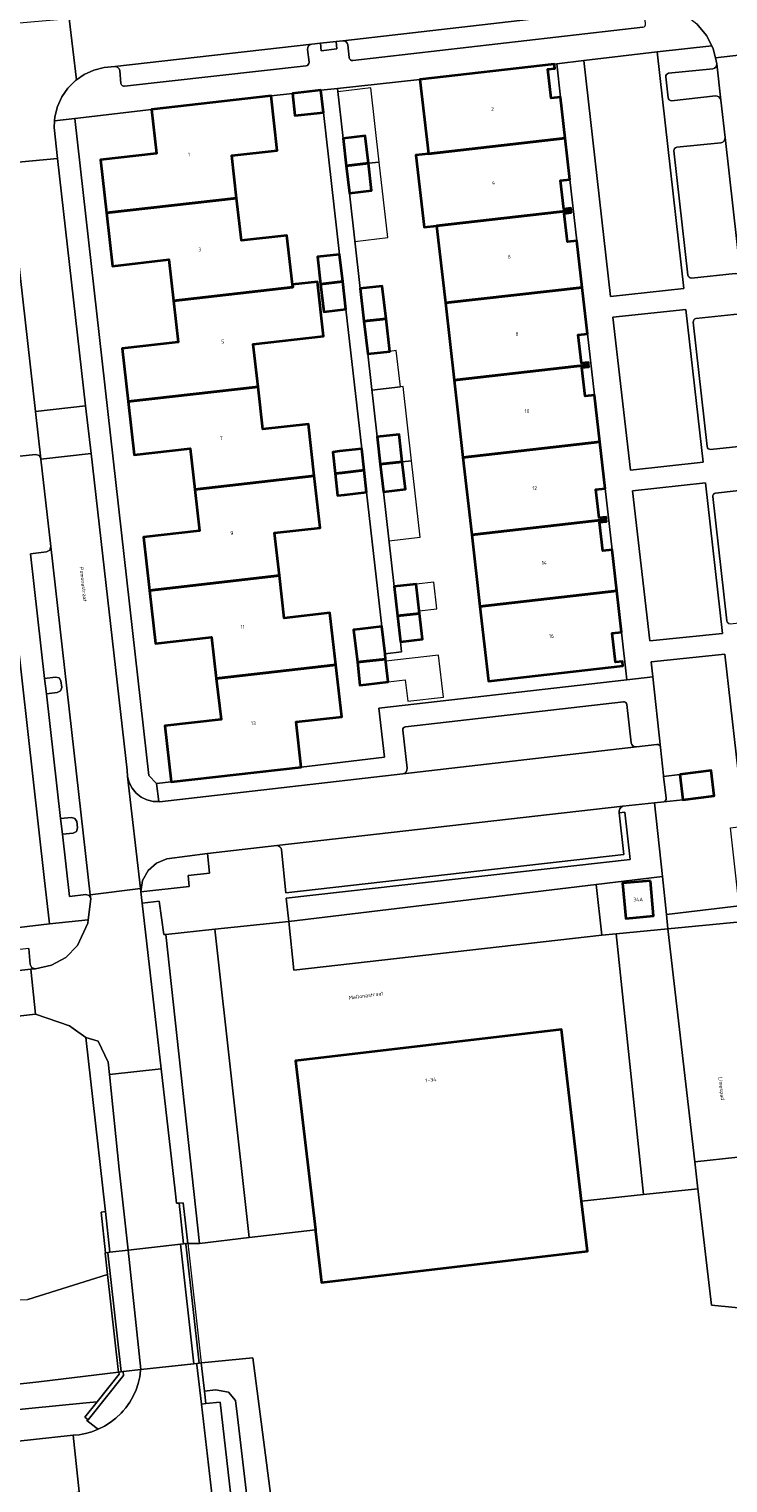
# Model space of a CAD drawing. Header units: metres. Extents: x 73718 to 76933, y 443658 to 446696.
# Tile 11 of 161: x 74541 to 74608, y 444887 to 445027. Entities that reach past the tile are written whole.
import ezdxf
from ezdxf.enums import TextEntityAlignment as Align

# ---------------------------------------------------------------- set-up
doc = ezdxf.new("R2010")
doc.units = ezdxf.units.M
for name, color, linetype, lineweight in [('B-WE-GR-BEPLANTING_CULTUUR_BODEMBEDEKKER-GV', 90, 'Continuous', 18), ('B-WE-GR-BEPLANTING_CULTUUR_HEESTERS-GV', 90, 'Continuous', 18), ('B-WE-GR-BOUWLAND-GV', 80, 'Continuous', 13), ('B-WE-KW-KUNSTWERK_DEK-GV', 170, 'Continuous', 18), ('B-WE-KW-KUNSTWERK_SLOOF-GV', 170, 'Continuous', 18), ('B-WE-OG-BEBOUWING-GV', 7, 'Continuous', 35), ('B-WE-OG-BEBOUWING-T18', 10, 'Continuous', 18), ('B-WE-OG-BEBOUWING_LUIFEL-GV', 7, 'Continuous', 18), ('B-WE-OG-TERREIN_BEGROEID-GV', 7, 'Continuous', 18), ('B-WE-OG-TERREIN_ERF-GV', 7, 'Continuous', 18), ('B-WE-OG-TERREIN_OEVER-GV', 7, 'Continuous', 18), ('B-WE-OG-TOPOGRAFIE-T18', 10, 'Continuous', 18), ('B-WE-OG-WATER_SLOOT-GV', 120, 'Continuous', 18), ('B-WE-VH-GESLOTENVERHARDING_ASFALT-GV', 10, 'Continuous', 18), ('B-WE-VH-OPENVERHARDING_BETONSTRAATSTEEN-GV', 30, 'Continuous', 18), ('B-WE-VH-OPENVERHARDING_STRAATBAKSTEEN-GV', 30, 'Continuous', 18), ('B-WE-VH-OPENVERHARDING_TEGEL-GV', 30, 'Continuous', 18)]:
    doc.layers.add(name, color=color, linetype=linetype, lineweight=lineweight)
doc.styles.add('NLCS-ISO-M200-T18', font='NLCS-ISO.ttf', dxfattribs={"height": 0.36})

msp = doc.modelspace()

# ---------------------------------------------------------------- linework, layer by layer
at = {"layer": 'B-WE-GR-BEPLANTING_CULTUUR_BODEMBEDEKKER-GV', "flags": 128}
for points in [[(74542.967, 444964.476), (74543.145, 444962.989), (74544.183, 444963.119), (74544.491, 444963.271), (74544.604, 444963.593), (74544.52, 444964.226), (74544.349, 444964.519), (74544.02, 444964.596)], [(74566.368, 444941.17), (74595.857, 444944.715), (74602.226, 444945.481), (74601.446, 444952.546), (74598.399, 444952.223), (74598.24, 444952.119), (74598.124, 444951.967), (74598.066, 444951.786), (74598.071, 444951.596), (74598.609, 444951.667), (74599.105, 444947.13), (74566.137, 444943.41)], [(74544.488, 444951.043), (74544.673, 444949.539), (74545.709, 444949.646), (74546.024, 444949.813), (74546.115, 444950.159), (74546.043, 444950.754), (74545.874, 444951.061), (74545.535, 444951.146)], [(74558.583, 444947.687), (74554.699, 444947.191), (74553.692, 444946.781), (74552.882, 444946.057), (74552.362, 444945.102), (74552.194, 444944.028), (74556.841, 444944.514), (74556.727, 444945.595), (74558.779, 444945.81)], [(74557.304, 444910.33), (74557.801, 444910.334), (74554.581, 444939.937), (74554.388, 444939.917), (74553.96, 444943.119), (74552.303, 444942.946), (74554.129, 444927.05), (74555.471, 444915.366), (74555.605, 444914.2), (74555.851, 444914.174), (74556.256, 444914.213), (74556.688, 444910.326), (74556.73, 444910.326)]]:
    msp.add_lwpolyline(points, close=True, dxfattribs=at)
msp.add_lwpolyline([(74613.553, 444919.039), (74605.32, 444918.134), (74605.618, 444915.566), (74606.918, 444904.411), (74643.59, 444900.789)], dxfattribs=at)
at = {"layer": 'B-WE-GR-BEPLANTING_CULTUUR_HEESTERS-GV', "flags": 128}
for points in [[(74604.252, 445001.816), (74601.693, 445024.494), (74594.662, 445023.686), (74597.242, 445001.077)], [(74606.126, 444985.203), (74604.459, 444999.809), (74597.462, 444999.071), (74599.144, 444984.435)], [(74607.955, 444968.781), (74606.345, 444983.2), (74599.341, 444982.452), (74600.992, 444968.064)], [(74601.283, 444964.613), (74602.019, 444957.858), (74602.311, 444955.173), (74602.322, 444955.083), (74603.886, 444955.27), (74606.891, 444955.635), (74607.177, 444953.215), (74604.172, 444952.85), (74602.328, 444952.639), (74601.446, 444952.546), (74602.226, 444945.481), (74602.589, 444941.834), (74609.553, 444942.683), (74608.724, 444950.16), (74615.554, 444950.966), (74615.333, 444952.993), (74609.821, 444952.404), (74608.205, 444966.802), (74601.126, 444966.053)], [(74605.32, 444918.134), (74613.553, 444919.039), (74612.043, 444932.608), (74614.724, 444932.914), (74617.404, 444933.219), (74617.549, 444933.236), (74617.308, 444935.267), (74617.168, 444935.251), (74610.457, 444934.473), (74609.709, 444941.144), (74602.724, 444940.479)]]:
    msp.add_lwpolyline(points, close=True, dxfattribs=at)
at = {"layer": 'B-WE-GR-BOUWLAND-GV', "flags": 128}
msp.add_lwpolyline([(74548.816, 444909.434), (74548.375, 444913.338), (74548.789, 444913.387), (74548.761, 444913.634), (74546.905, 444930.068), (74545.704, 444930.927), (74545.347, 444931.182), (74542.095, 444932.308), (74491.725, 444926.573), (74490.167, 444926.431), (74490.336, 444924.752), (74489.265, 444924.636), (74488.915, 444922.073), (74487.313, 444920.219), (74486.94, 444918.423), (74487.221, 444900.22), (74487.11, 444898.936), (74489.278, 444899.155), (74539.745, 444904.937), (74541.355, 444904.956), (74549.007, 444907.351), (74548.779, 444909.399), (74548.776, 444909.429)], close=True, dxfattribs=at)
at = {"layer": 'B-WE-KW-KUNSTWERK_DEK-GV', "flags": 128}
for points in [[(74552.176, 444898.234), (74557.559, 444898.825), (74557.772, 444898.855), (74556.559, 444909.714), (74556.5, 444910.246), (74556.493, 444910.307), (74556.283, 444910.287), (74550.98, 444909.682), (74549.23, 444909.483), (74549.032, 444909.46), (74549.034, 444909.439), (74550.304, 444898.05), (74550.307, 444898.025), (74550.497, 444898.049)], [(74556.5, 444910.246), (74556.559, 444909.714), (74557.772, 444898.855), (74557.978, 444898.883), (74558.008, 444898.887), (74557.943, 444899.465), (74556.791, 444909.786), (74556.765, 444910.019), (74556.763, 444910.036), (74556.749, 444910.166), (74556.734, 444910.295), (74556.73, 444910.326), (74556.688, 444910.326), (74556.493, 444910.307)], [(74548.779, 444909.399), (74549.007, 444907.351), (74550.023, 444898.239), (74550.049, 444898.01), (74550.051, 444897.994), (74550.071, 444897.996), (74550.307, 444898.025), (74550.304, 444898.05), (74549.034, 444909.439), (74549.032, 444909.46), (74548.816, 444909.434), (74548.776, 444909.429)]]:
    msp.add_lwpolyline(points, close=True, dxfattribs=at)
at = {"layer": 'B-WE-KW-KUNSTWERK_SLOOF-GV', "flags": 128}
for points in [[(74549.032, 444909.46), (74549.23, 444909.483), (74548.789, 444913.387), (74548.375, 444913.338), (74548.816, 444909.434)], [(74556.688, 444910.326), (74556.256, 444914.213), (74555.851, 444914.174), (74556.283, 444910.287)], [(74547.15, 444893.41), (74550.535, 444897.678), (74550.497, 444898.049), (74550.307, 444898.025), (74550.071, 444897.996), (74550.109, 444897.788), (74547.995, 444895.146), (74546.81, 444893.665)], [(74557.978, 444898.883), (74557.772, 444898.855), (74557.559, 444898.825), (74557.576, 444898.68), (74558.007, 444894.922), (74558.426, 444894.98), (74558.288, 444896.18)]]:
    msp.add_lwpolyline(points, close=True, dxfattribs=at)
at = {"layer": 'B-WE-OG-BEBOUWING-GV', "flags": 128}
for points in [[(74579.76, 445014.735), (74592.885, 445016.23), (74592.434, 445020.179), (74591.54, 445020.077), (74591.223, 445022.849), (74591.889, 445022.925), (74591.841, 445023.342), (74578.945, 445021.87)], [(74548.905, 445009.076), (74561.366, 445010.496), (74560.902, 445014.566), (74565.274, 445015.064), (74564.68, 445020.28), (74553.201, 445018.973), (74553.679, 445014.78), (74548.324, 445014.17)], [(74569.458, 445020.825), (74566.726, 445020.513), (74566.967, 445018.397), (74569.699, 445018.708)], [(74571.892, 445013.589), (74574.008, 445013.83), (74573.71, 445016.453), (74571.593, 445016.212)], [(74580.546, 445007.844), (74593.443, 445009.313), (74593.419, 445009.522), (74592.753, 445009.446), (74592.441, 445012.178), (74593.335, 445012.28), (74592.885, 445016.23), (74579.76, 445014.735), (74578.567, 445014.599), (74579.352, 445007.708)], [(74574.008, 445013.83), (74571.892, 445013.589), (74572.191, 445010.966), (74574.307, 445011.207)], [(74555.31, 445000.645), (74566.768, 445001.951), (74566.738, 445002.207), (74566.202, 445006.917), (74561.83, 445006.419), (74561.366, 445010.496), (74548.905, 445009.076), (74549.485, 445003.983), (74554.86, 445004.595)], [(74581.391, 445000.442), (74594.516, 445001.937), (74594.007, 445006.398), (74593.113, 445006.296), (74592.801, 445009.029), (74593.466, 445009.105), (74593.443, 445009.313), (74580.546, 445007.844)], [(74569.429, 445002.254), (74571.546, 445002.495), (74571.25, 445005.095), (74569.133, 445004.854)], [(74550.964, 444990.992), (74563.426, 444992.411), (74562.961, 444996.491), (74569.717, 444997.26), (74569.123, 445002.479), (74566.738, 445002.207), (74566.768, 445001.951), (74555.31, 445000.645), (74555.76, 444996.696), (74550.385, 444996.084)], [(74571.546, 445002.495), (74569.429, 445002.254), (74569.731, 444999.608), (74571.847, 444999.849)], [(74573.588, 444998.696), (74575.705, 444998.937), (74575.348, 445002.066), (74573.232, 445001.825)], [(74581.391, 445000.442), (74582.235, 444993.046), (74595.132, 444994.515), (74595.106, 444994.743), (74594.44, 444994.667), (74594.128, 444997.399), (74595.022, 444997.501), (74594.516, 445001.937)], [(74575.705, 444998.937), (74573.588, 444998.696), (74573.945, 444995.566), (74576.061, 444995.807)], [(74583.08, 444985.644), (74596.205, 444987.139), (74595.694, 444991.62), (74594.799, 444991.518), (74594.488, 444994.25), (74595.153, 444994.326), (74595.132, 444994.515), (74582.235, 444993.046)], [(74557.369, 444982.563), (74568.827, 444983.868), (74568.261, 444988.841), (74563.889, 444988.343), (74563.426, 444992.411), (74550.964, 444990.992), (74551.544, 444985.901), (74556.92, 444986.513)], [(74575.15, 444984.985), (74577.266, 444985.226), (74576.968, 444987.849), (74574.851, 444987.608)], [(74583.08, 444985.644), (74583.925, 444978.242), (74596.821, 444979.711), (74596.798, 444979.919), (74596.132, 444979.843), (74595.82, 444982.576), (74596.714, 444982.678), (74596.205, 444987.139)], [(74571.489, 444984.172), (74573.605, 444984.413), (74573.37, 444986.475), (74571.254, 444986.234), (74570.588, 444986.158), (74570.823, 444984.096)], [(74570.823, 444984.096), (74571.063, 444981.985), (74571.729, 444982.061), (74573.846, 444982.302), (74573.605, 444984.413), (74571.489, 444984.172)], [(74577.266, 444985.226), (74575.15, 444984.985), (74575.449, 444982.362), (74577.565, 444982.603)], [(74553.024, 444972.907), (74565.485, 444974.327), (74565.021, 444978.403), (74569.393, 444978.901), (74568.827, 444983.868), (74557.369, 444982.563), (74557.819, 444978.614), (74552.444, 444978.002)], [(74584.711, 444971.352), (74597.836, 444972.847), (74597.386, 444976.796), (74596.491, 444976.694), (74596.18, 444979.426), (74596.845, 444979.502), (74596.821, 444979.711), (74583.925, 444978.242)], [(74559.43, 444964.476), (74570.887, 444965.781), (74570.321, 444970.753), (74565.949, 444970.255), (74565.485, 444974.327), (74553.024, 444972.907), (74553.605, 444967.813), (74558.98, 444968.425)], [(74576.805, 444970.451), (74578.922, 444970.692), (74578.601, 444973.511), (74576.484, 444973.27)], [(74597.836, 444972.847), (74584.711, 444971.352), (74585.527, 444964.21), (74598.423, 444965.682), (74598.375, 444966.099), (74597.709, 444966.023), (74597.393, 444968.795), (74598.287, 444968.897)], [(74577.085, 444967.989), (74579.202, 444968.23), (74578.922, 444970.692), (74576.805, 444970.451)], [(74573.549, 444966.084), (74575.666, 444966.325), (74575.609, 444966.829), (74575.311, 444969.441), (74573.194, 444969.2), (74572.598, 444969.132), (74572.953, 444966.016)], [(74573.799, 444963.887), (74575.915, 444964.139), (74575.666, 444966.325), (74573.549, 444966.084), (74572.953, 444966.016), (74573.203, 444963.816)], [(74570.887, 444965.781), (74559.43, 444964.476), (74559.88, 444960.526), (74554.504, 444959.914), (74555.114, 444954.559), (74567.575, 444955.978), (74567.083, 444960.3), (74571.455, 444960.798)], [(74603.886, 444955.27), (74604.172, 444952.85), (74607.177, 444953.215), (74606.891, 444955.635)], [(74601.051, 444945.087), (74598.395, 444944.841), (74598.709, 444941.463), (74601.365, 444941.71)], [(74568.925, 444911.626), (74568.944, 444911.462), (74569.519, 444906.59), (74595.025, 444909.596), (74594.463, 444914.368), (74592.524, 444930.822), (74567.018, 444927.817)]]:
    msp.add_lwpolyline(points, close=True, dxfattribs=at)
at = {"layer": 'B-WE-OG-BEBOUWING_LUIFEL-GV', "flags": 128}
for points in [[(74571.593, 445016.212), (74573.71, 445016.453), (74574.008, 445013.83), (74575.059, 445013.95), (74574.249, 445021.047), (74571.083, 445020.686)], [(74574.008, 445013.83), (74574.307, 445011.207), (74572.191, 445010.966), (74572.717, 445006.346), (74575.884, 445006.707), (74575.059, 445013.95)], [(74577.082, 444992.416), (74576.688, 444995.878), (74576.061, 444995.807), (74573.945, 444995.566), (74574.339, 444992.103)], [(74574.851, 444987.608), (74576.968, 444987.849), (74577.266, 444985.226), (74578.153, 444985.327), (74577.343, 444992.445), (74577.082, 444992.416), (74574.339, 444992.103)], [(74575.449, 444982.362), (74575.984, 444977.664), (74578.987, 444978.006), (74578.153, 444985.327), (74577.266, 444985.226), (74577.565, 444982.603)], [(74578.894, 444970.937), (74580.576, 444971.128), (74580.283, 444973.702), (74578.601, 444973.511)], [(74575.915, 444964.139), (74577.542, 444964.333), (74577.779, 444962.287), (74581.199, 444962.683), (74580.735, 444966.693), (74575.691, 444966.11)]]:
    msp.add_lwpolyline(points, close=True, dxfattribs=at)
at = {"layer": 'B-WE-OG-TERREIN_BEGROEID-GV', "flags": 128}
msp.add_lwpolyline([(74567.817, 444875.463), (74564.748, 444876.403), (74564.074, 444876.734), (74563.636, 444877.065), (74563.344, 444877.698), (74561.461, 444893.7), (74561.254, 444895.273), (74560.592, 444896.08), (74559.35, 444896.287), (74558.288, 444896.18), (74558.426, 444894.98), (74559.795, 444895.128), (74561.692, 444878.64), (74561.925, 444876.317), (74562.326, 444872.309), (74565.232, 444872.634), (74565.404, 444872.653), (74568.092, 444872.954)], close=True, dxfattribs=at)
msp.add_lwpolyline([(74502.47, 444887.238), (74507.002, 444887.732), (74540.127, 444891.338), (74545.693, 444891.944), (74546.288, 444892.002), (74546.555, 444892.053), (74546.894, 444892.116), (74547.503, 444892.289), (74548.107, 444892.524), (74547.88, 444892.696), (74546.998, 444893.365), (74547.15, 444893.41), (74546.81, 444893.665), (74547.995, 444895.146), (74546.958, 444895.046), (74536.234, 444894.009), (74490.719, 444888.574), (74465.509, 444885.564)], dxfattribs=at)
at = {"layer": 'B-WE-OG-TERREIN_ERF-GV', "flags": 128}
for points in [[(74592.434, 445020.179), (74592.07, 445023.368), (74591.841, 445023.342), (74591.889, 445022.925), (74591.223, 445022.849), (74591.54, 445020.077)], [(74573.799, 444963.887), (74573.203, 444963.816), (74572.953, 444966.016), (74572.598, 444969.132), (74573.194, 444969.2), (74575.311, 444969.441), (74573.846, 444982.302), (74571.729, 444982.061), (74571.063, 444981.985), (74570.823, 444984.096), (74570.588, 444986.158), (74571.254, 444986.234), (74573.37, 444986.475), (74571.847, 444999.849), (74569.731, 444999.608), (74569.429, 445002.254), (74569.133, 445004.854), (74571.25, 445005.095), (74569.699, 445018.708), (74566.967, 445018.397), (74566.726, 445020.513), (74564.68, 445020.28), (74565.274, 445015.064), (74560.902, 445014.566), (74561.366, 445010.496), (74561.83, 445006.419), (74566.202, 445006.917), (74566.738, 445002.207), (74569.123, 445002.479), (74569.717, 444997.26), (74562.961, 444996.491), (74563.426, 444992.411), (74563.889, 444988.343), (74568.261, 444988.841), (74568.827, 444983.868), (74569.393, 444978.901), (74565.021, 444978.403), (74565.485, 444974.327), (74565.949, 444970.255), (74570.321, 444970.753), (74570.887, 444965.781), (74571.455, 444960.798), (74567.083, 444960.3), (74567.575, 444955.978), (74575.543, 444956.929), (74575.023, 444961.631), (74598.81, 444964.344), (74598.287, 444968.897), (74597.393, 444968.795), (74597.709, 444966.023), (74598.375, 444966.099), (74598.423, 444965.682), (74585.527, 444964.21), (74584.711, 444971.352), (74583.925, 444978.242), (74583.08, 444985.644), (74582.235, 444993.046), (74581.391, 445000.442), (74580.546, 445007.844), (74579.352, 445007.708), (74578.567, 445014.599), (74579.76, 445014.735), (74578.945, 445021.87), (74571.047, 445021), (74571.593, 445016.212), (74573.71, 445016.453), (74574.008, 445013.83), (74574.307, 445011.207), (74572.191, 445010.966), (74573.232, 445001.825), (74575.348, 445002.066), (74575.705, 444998.937), (74576.061, 444995.807), (74573.945, 444995.566), (74574.851, 444987.608), (74576.968, 444987.849), (74577.266, 444985.226), (74577.565, 444982.603), (74575.449, 444982.362), (74576.484, 444973.27), (74578.601, 444973.511), (74578.922, 444970.692), (74579.202, 444968.23), (74577.085, 444967.989), (74577.197, 444967.01), (74575.609, 444966.829), (74575.666, 444966.325), (74575.915, 444964.139)], [(74555.114, 444954.559), (74554.504, 444959.914), (74559.88, 444960.526), (74559.43, 444964.476), (74558.98, 444968.425), (74553.605, 444967.813), (74553.024, 444972.907), (74552.444, 444978.002), (74557.819, 444978.614), (74557.369, 444982.563), (74556.92, 444986.513), (74551.544, 444985.901), (74550.964, 444990.992), (74550.385, 444996.084), (74555.76, 444996.696), (74555.31, 445000.645), (74554.86, 445004.595), (74549.485, 445003.983), (74548.905, 445009.076), (74548.324, 445014.17), (74553.679, 445014.78), (74553.201, 445018.973), (74545.875, 445018.132), (74552.955, 444955.169), (74553.706, 444954.399)], [(74593.443, 445009.313), (74593.466, 445009.105), (74592.801, 445009.029), (74593.113, 445006.296), (74594.007, 445006.398), (74593.335, 445012.28), (74592.441, 445012.178), (74592.753, 445009.446), (74593.419, 445009.522)], [(74595.132, 444994.515), (74595.153, 444994.326), (74594.488, 444994.25), (74594.799, 444991.518), (74595.694, 444991.62), (74595.022, 444997.501), (74594.128, 444997.399), (74594.44, 444994.667), (74595.106, 444994.743)], [(74596.821, 444979.711), (74596.845, 444979.502), (74596.18, 444979.426), (74596.491, 444976.694), (74597.386, 444976.796), (74596.714, 444982.678), (74595.82, 444982.576), (74596.132, 444979.843), (74596.798, 444979.919)], [(74531.437, 444974.786), (74534.092, 444975.088), (74536.557, 444975.369), (74537.493, 444967.09), (74538.064, 444962.04), (74538.639, 444956.952), (74539.211, 444951.891), (74539.787, 444946.8), (74540.486, 444940.61), (74543.427, 444940.943), (74542.91, 444945.4), (74539.252, 444978.224), (74531.144, 444977.277), (74531.163, 444977.112)]]:
    msp.add_lwpolyline(points, close=True, dxfattribs=at)
at = {"layer": 'B-WE-OG-TERREIN_OEVER-GV', "flags": 128}
for points in [[(74563.636, 444877.065), (74564.074, 444876.734), (74564.748, 444876.403), (74567.817, 444875.463), (74567.542, 444877.971), (74566.736, 444877.875), (74565.667, 444878.25), (74562.924, 444899.359), (74558.008, 444898.887), (74557.978, 444898.883), (74558.288, 444896.18), (74559.35, 444896.287), (74560.592, 444896.08), (74561.254, 444895.273), (74561.461, 444893.7), (74563.344, 444877.698)], [(74458.315, 444887.787), (74458.771, 444883.783), (74461.549, 444884.517), (74465.509, 444885.564), (74490.719, 444888.574), (74536.234, 444894.009), (74546.958, 444895.046), (74547.995, 444895.146), (74550.109, 444897.788), (74550.071, 444897.996), (74550.051, 444897.994), (74542.413, 444897.055), (74464.085, 444888.49), (74461.236, 444888.143)]]:
    msp.add_lwpolyline(points, close=True, dxfattribs=at)
at = {"layer": 'B-WE-OG-WATER_SLOOT-GV', "flags": 128}
for points in [[(74643.59, 444900.789), (74606.918, 444904.411), (74605.618, 444915.566), (74600.384, 444915.02), (74594.463, 444914.368), (74595.025, 444909.596), (74569.519, 444906.59), (74568.944, 444911.462), (74568.925, 444911.626), (74562.571, 444910.888), (74557.801, 444910.334), (74557.304, 444910.33), (74556.73, 444910.326), (74556.688, 444910.326), (74556.283, 444910.287), (74550.98, 444909.682), (74549.23, 444909.483), (74549.032, 444909.46), (74548.816, 444909.434), (74548.776, 444909.429), (74548.779, 444909.399), (74549.007, 444907.351), (74550.023, 444898.239), (74550.049, 444898.01), (74550.051, 444897.994), (74550.071, 444897.996), (74550.307, 444898.025), (74550.497, 444898.049), (74552.176, 444898.234), (74557.559, 444898.825), (74557.772, 444898.855), (74557.978, 444898.883), (74558.008, 444898.887), (74562.924, 444899.359), (74565.667, 444878.25)], [(74464.085, 444888.49), (74542.413, 444897.055), (74550.051, 444897.994), (74550.049, 444898.01), (74550.023, 444898.239), (74549.007, 444907.351), (74541.355, 444904.956)]]:
    msp.add_lwpolyline(points, dxfattribs=at)
at = {"layer": 'B-WE-VH-GESLOTENVERHARDING_ASFALT-GV', "flags": 128}
msp.add_lwpolyline([(74555.996, 444910.254), (74550.98, 444909.682), (74552.176, 444898.234), (74557.276, 444898.794)], close=True, dxfattribs=at)
at = {"layer": 'B-WE-VH-OPENVERHARDING_BETONSTRAATSTEEN-GV', "flags": 128}
for points in [[(74596.401, 444939.877), (74595.857, 444944.715), (74566.368, 444941.17), (74566.856, 444936.526)], [(74559.296, 444940.43), (74562.571, 444910.888), (74568.925, 444911.626), (74567.018, 444927.817), (74592.524, 444930.822), (74594.463, 444914.368), (74600.384, 444915.02), (74597.771, 444940.007), (74596.401, 444939.877), (74566.856, 444936.526), (74566.368, 444941.17)], [(74554.581, 444939.937), (74557.801, 444910.334), (74562.571, 444910.888), (74559.296, 444940.43)], [(74600.384, 444915.02), (74605.618, 444915.566), (74605.32, 444918.134), (74602.724, 444940.479), (74597.771, 444940.007)], [(74550.98, 444909.682), (74550.112, 444917.435), (74549.185, 444926.503), (74549.063, 444927.696), (74548.102, 444929.714), (74546.905, 444930.068), (74548.761, 444913.634), (74548.789, 444913.387), (74549.23, 444909.483)], [(74556.283, 444910.287), (74555.851, 444914.174), (74555.605, 444914.2), (74555.471, 444915.366), (74554.129, 444927.05), (74549.185, 444926.503), (74550.112, 444917.435), (74550.98, 444909.682)]]:
    msp.add_lwpolyline(points, close=True, dxfattribs=at)
msp.add_lwpolyline([(74559.534, 444881.643), (74558.007, 444894.922), (74557.576, 444898.68), (74557.559, 444898.825), (74552.176, 444898.234), (74552.173, 444898.166), (74552.171, 444898.147), (74552.084, 444897.537), (74551.937, 444896.921), (74551.73, 444896.307), (74551.46, 444895.705), (74551.128, 444895.123), (74550.737, 444894.571), (74550.496, 444894.293), (74550.292, 444894.057), (74549.799, 444893.59), (74549.264, 444893.176), (74548.697, 444892.82), (74548.107, 444892.524), (74547.503, 444892.289), (74546.894, 444892.116), (74546.555, 444892.053), (74546.288, 444892.002), (74545.693, 444891.944), (74546.283, 444886.528)], dxfattribs=at)
at = {"layer": 'B-WE-VH-OPENVERHARDING_STRAATBAKSTEEN-GV', "flags": 128}
for points in [[(74601.108, 445028.928), (74601.717, 445028.927), (74602.639, 445028.782), (74603.528, 445028.499), (74604.364, 445028.083), (74605.52, 445027.204), (74606.444, 445026.085), (74606.94, 445025.083), (74607.088, 445024.784), (74607.286, 445023.933), (74612.836, 445024.576), (74612.713, 445025.669), (74612.589, 445026.769), (74612.736, 445028.129), (74613.392, 445029.33), (74614.458, 445030.188), (74615.771, 445030.573), (74618.462, 445030.883), (74617.961, 445035.883), (74613.786, 445035.422), (74612.814, 445035.314), (74600.561, 445033.961)], [(74545.32, 445027.697), (74546.023, 445021.834), (74546.753, 445022.335), (74547.683, 445022.752), (74548.673, 445022.995), (74549.684, 445023.114), (74568.59, 445025.246), (74569.419, 445025.335), (74570.913, 445025.504), (74571.55, 445025.571), (74600.783, 445028.929), (74601.108, 445028.928), (74600.561, 445033.961), (74600.46, 445033.95), (74596.46, 445033.508), (74595.041, 445033.361), (74591.816, 445032.972), (74584.425, 445032.126), (74582.044, 445031.884), (74557.171, 445029.053), (74552.183, 445028.479)], [(74600.334, 445026.862), (74600.451, 445026.904), (74600.542, 445026.988), (74600.593, 445027.101), (74600.597, 445027.225), (74600.463, 445028.451), (74600.469, 445028.608), (74600.531, 445028.752), (74600.64, 445028.864), (74600.783, 445028.929), (74571.55, 445025.571), (74571.722, 445025.561), (74571.876, 445025.482), (74571.984, 445025.348), (74572.028, 445025.181), (74572.177, 445023.954), (74572.216, 445023.838), (74572.296, 445023.745), (74572.404, 445023.688), (74572.526, 445023.676)], [(74532.652, 445026.187), (74533.207, 445021.027), (74533.858, 445021.013), (74535.375, 445020.615), (74536.759, 445019.875), (74537.918, 445018.801), (74538.591, 445017.714), (74538.751, 445017.456), (74539.197, 445015.94), (74539.389, 445013.847), (74544.202, 445014.287), (74543.868, 445017.269), (74543.911, 445017.906), (74543.936, 445018.286), (74544.185, 445019.275), (74544.607, 445020.202), (74545.189, 445021.039), (74545.912, 445021.758), (74546.023, 445021.834), (74545.32, 445027.697), (74544.554, 445027.62), (74536.517, 445026.9), (74535.552, 445026.531)], [(74568.055, 445023.172), (74568.163, 445023.213), (74568.251, 445023.289), (74568.306, 445023.391), (74568.323, 445023.506), (74568.186, 445024.747), (74568.197, 445024.926), (74568.279, 445025.085), (74568.418, 445025.198), (74568.59, 445025.246), (74549.684, 445023.114), (74549.852, 445023.083), (74549.999, 445022.998), (74550.11, 445022.869), (74550.171, 445022.71), (74550.287, 445021.471), (74550.332, 445021.361), (74550.413, 445021.274), (74550.52, 445021.221), (74550.638, 445021.208)], [(74570.913, 445025.504), (74569.419, 445025.335), (74569.499, 445024.6), (74570.987, 445024.787)], [(74607.286, 445023.933), (74607.417, 445023.37), (74607.795, 445019.88), (74608.213, 445016.301), (74609.715, 445002.906), (74609.798, 445002.141), (74609.975, 445000.639), (74610.06, 444999.875), (74611.559, 444986.48), (74611.658, 444985.579), (74611.823, 444984.084), (74611.923, 444983.187), (74613.417, 444969.881), (74618.923, 444970.486), (74612.836, 445024.576)], [(74607.795, 445019.88), (74607.417, 445023.37), (74607.405, 445023.2), (74607.33, 445023.047), (74607.204, 445022.933), (74607.045, 445022.873), (74602.798, 445022.455), (74602.684, 445022.416), (74602.593, 445022.336), (74602.54, 445022.228), (74602.532, 445022.107), (74602.751, 445020.105), (74602.787, 445019.991), (74602.862, 445019.899), (74602.967, 445019.841), (74603.085, 445019.827), (74607.293, 445020.277), (74607.472, 445020.269), (74607.632, 445020.19), (74607.746, 445020.052)], [(74609.715, 445002.906), (74608.213, 445016.301), (74608.198, 445016.127), (74608.119, 445015.973), (74607.986, 445015.859), (74607.821, 445015.805), (74603.582, 445015.363), (74603.469, 445015.324), (74603.379, 445015.246), (74603.325, 445015.141), (74603.314, 445015.022), (74604.642, 445003.122), (74604.689, 445003.009), (74604.77, 445002.917), (74604.876, 445002.856), (74604.996, 445002.833), (74609.197, 445003.274), (74609.374, 445003.273), (74609.535, 445003.202), (74609.656, 445003.072)], [(74539.389, 445013.847), (74542.086, 444990.03), (74546.897, 444990.585), (74544.202, 445014.287)], [(74611.559, 444986.48), (74610.06, 444999.875), (74610.042, 444999.704), (74609.962, 444999.553), (74609.83, 444999.443), (74609.667, 444999.39), (74605.427, 444998.955), (74605.313, 444998.909), (74605.224, 444998.825), (74605.172, 444998.714), (74605.165, 444998.591), (74606.5, 444986.681), (74606.53, 444986.568), (74606.603, 444986.476), (74606.707, 444986.422), (74606.824, 444986.414), (74611.05, 444986.863), (74611.227, 444986.857), (74611.387, 444986.782), (74611.504, 444986.649)], [(74542.086, 444990.03), (74542.596, 444985.525), (74542.603, 444985.467), (74547.417, 444986.009), (74546.897, 444990.585)], [(74542.603, 444985.467), (74543.559, 444977.114), (74547.343, 444943.724), (74552.157, 444944.345), (74550.905, 444955.08), (74550.864, 444955.689), (74547.417, 444986.009)], [(74613.427, 444969.794), (74613.417, 444969.881), (74611.923, 444983.187), (74611.909, 444983.014), (74611.83, 444982.86), (74611.699, 444982.747), (74611.534, 444982.692), (74607.307, 444982.231), (74607.193, 444982.195), (74607.101, 444982.117), (74607.047, 444982.01), (74607.039, 444981.89), (74608.373, 444969.988), (74608.408, 444969.873), (74608.483, 444969.779), (74608.588, 444969.72), (74608.708, 444969.706), (74612.921, 444970.178), (74613.094, 444970.163), (74613.25, 444970.086), (74613.366, 444969.957)], [(74542.967, 444964.476), (74544.02, 444964.596), (74544.349, 444964.519), (74544.52, 444964.226), (74544.604, 444963.593), (74544.491, 444963.271), (74544.183, 444963.119), (74543.145, 444962.989), (74544.488, 444951.043), (74545.535, 444951.146), (74545.874, 444951.061), (74546.043, 444950.754), (74546.115, 444950.159), (74546.024, 444949.813), (74545.709, 444949.646), (74544.673, 444949.539), (74545.356, 444943.585), (74546.906, 444943.77), (74547.227, 444943.657), (74547.385, 444943.357), (74547.343, 444943.724), (74543.559, 444977.114), (74543.476, 444976.764), (74543.152, 444976.609), (74541.62, 444976.419)], [(74577.323, 444955.335), (74599.709, 444957.905), (74599.535, 444957.921), (74599.381, 444958.003), (74599.271, 444958.139), (74599.222, 444958.307), (74598.794, 444961.956), (74598.758, 444962.068), (74598.685, 444962.16), (74598.583, 444962.22), (74598.467, 444962.239), (74577.584, 444959.843), (74577.472, 444959.804), (74577.382, 444959.727), (74577.324, 444959.623), (74577.307, 444959.506), (74577.72, 444955.858), (74577.708, 444955.678), (74577.628, 444955.516), (74577.493, 444955.395)], [(74550.905, 444955.08), (74552.157, 444944.345), (74552.194, 444944.028), (74552.362, 444945.102), (74552.882, 444946.057), (74553.692, 444946.781), (74554.699, 444947.191), (74558.583, 444947.687), (74565.224, 444948.444), (74598.399, 444952.223), (74601.446, 444952.546), (74602.328, 444952.639), (74602.435, 444952.687), (74602.517, 444952.77), (74602.565, 444952.876), (74602.571, 444952.993), (74602.322, 444955.083), (74602.311, 444955.173), (74602.019, 444957.858), (74601.979, 444957.974), (74601.898, 444958.066), (74601.79, 444958.123), (74601.668, 444958.136), (74599.709, 444957.905), (74577.323, 444955.335), (74553.976, 444952.656), (74553.904, 444952.659), (74553.366, 444952.681), (74552.774, 444952.833), (74552.226, 444953.103), (74551.747, 444953.482), (74551.356, 444953.951), (74551.072, 444954.492)], [(74598.071, 444951.596), (74598.066, 444951.786), (74598.124, 444951.967), (74598.24, 444952.119), (74598.399, 444952.223), (74565.224, 444948.444), (74565.388, 444948.424), (74565.53, 444948.34), (74565.632, 444948.2), (74565.669, 444948.031), (74566.099, 444943.911), (74598.509, 444947.587)], [(74545.347, 444931.182), (74545.704, 444930.927), (74546.905, 444930.068), (74548.102, 444929.714), (74549.063, 444927.696), (74549.185, 444926.503), (74554.129, 444927.05), (74552.303, 444942.946), (74552.194, 444944.028), (74552.157, 444944.345), (74547.343, 444943.724), (74547.385, 444943.357), (74547.145, 444941.344), (74547.105, 444941.013), (74546.116, 444938.87), (74545.009, 444937.742), (74543.622, 444936.981), (74542.074, 444936.655), (74541.628, 444936.604), (74542.095, 444932.308)], [(74523.794, 444934.583), (74541.628, 444936.604), (74542.074, 444936.655), (74541.746, 444936.746), (74541.58, 444937.043), (74541.458, 444938.593), (74524.028, 444936.639), (74524.187, 444935.093), (74524.106, 444934.75)], [(74491.151, 444931.627), (74491.311, 444930.081), (74491.372, 444929.489), (74491.545, 444928.002), (74491.725, 444926.573), (74542.095, 444932.308), (74541.628, 444936.604), (74523.794, 444934.583), (74520.639, 444934.211), (74502.362, 444932.148), (74500.791, 444932.153), (74499.283, 444932.595), (74497.957, 444933.44), (74496.915, 444934.627), (74497.118, 444932.322)], [(74532.416, 444885.02), (74545.096, 444886.372), (74546.283, 444886.528), (74545.693, 444891.944), (74540.127, 444891.338), (74507.002, 444887.732), (74507.632, 444882.269), (74525.053, 444884.212), (74525.155, 444884.223), (74532.312, 444885.009)]]:
    msp.add_lwpolyline(points, close=True, dxfattribs=at)
msp.add_lwpolyline([(74540.56, 444985.772), (74542.119, 444985.934), (74542.446, 444985.831), (74542.596, 444985.525), (74542.086, 444990.03), (74539.389, 445013.847)], dxfattribs=at)
at = {"layer": 'B-WE-VH-OPENVERHARDING_TEGEL-GV', "flags": 128}
for points in [[(74600.334, 445026.862), (74572.526, 445023.676), (74572.404, 445023.688), (74572.296, 445023.745), (74572.216, 445023.838), (74572.177, 445023.954), (74572.028, 445025.181), (74571.984, 445025.348), (74571.876, 445025.482), (74571.722, 445025.561), (74571.55, 445025.571), (74570.913, 445025.504), (74570.987, 445024.787), (74569.499, 445024.6), (74569.419, 445025.335), (74568.59, 445025.246), (74568.418, 445025.198), (74568.279, 445025.085), (74568.197, 445024.926), (74568.186, 445024.747), (74568.323, 445023.506), (74568.306, 445023.391), (74568.251, 445023.289), (74568.163, 445023.213), (74568.055, 445023.172), (74550.638, 445021.208), (74550.52, 445021.221), (74550.413, 445021.274), (74550.332, 445021.361), (74550.287, 445021.471), (74550.171, 445022.71), (74550.11, 445022.869), (74549.999, 445022.998), (74549.852, 445023.083), (74549.684, 445023.114), (74548.673, 445022.995), (74547.683, 445022.752), (74546.753, 445022.335), (74546.023, 445021.834), (74545.912, 445021.758), (74545.189, 445021.039), (74544.607, 445020.202), (74544.185, 445019.275), (74543.936, 445018.286), (74543.911, 445017.906), (74545.875, 445018.132), (74553.201, 445018.973), (74564.68, 445020.28), (74566.726, 445020.513), (74569.458, 445020.825), (74571.047, 445021), (74578.945, 445021.87), (74591.841, 445023.342), (74592.07, 445023.368), (74594.662, 445023.686), (74601.693, 445024.494), (74606.94, 445025.083), (74606.444, 445026.085), (74605.52, 445027.204)], [(74609.197, 445003.274), (74604.996, 445002.833), (74604.876, 445002.856), (74604.77, 445002.917), (74604.689, 445003.009), (74604.642, 445003.122), (74603.314, 445015.022), (74603.325, 445015.141), (74603.379, 445015.246), (74603.469, 445015.324), (74603.582, 445015.363), (74607.821, 445015.805), (74607.986, 445015.859), (74608.119, 445015.973), (74608.198, 445016.127), (74608.213, 445016.301), (74607.795, 445019.88), (74607.746, 445020.052), (74607.632, 445020.19), (74607.472, 445020.269), (74607.293, 445020.277), (74603.085, 445019.827), (74602.967, 445019.841), (74602.862, 445019.899), (74602.787, 445019.991), (74602.751, 445020.105), (74602.532, 445022.107), (74602.54, 445022.228), (74602.593, 445022.336), (74602.684, 445022.416), (74602.798, 445022.455), (74607.045, 445022.873), (74607.204, 445022.933), (74607.33, 445023.047), (74607.405, 445023.2), (74607.417, 445023.37), (74607.286, 445023.933), (74607.088, 445024.784), (74606.94, 445025.083), (74601.693, 445024.494), (74604.252, 445001.816), (74597.242, 445001.077), (74594.662, 445023.686), (74592.07, 445023.368), (74592.434, 445020.179), (74592.885, 445016.23), (74593.335, 445012.28), (74594.007, 445006.398), (74594.516, 445001.937), (74595.022, 444997.501), (74595.694, 444991.62), (74596.205, 444987.139), (74596.714, 444982.678), (74597.386, 444976.796), (74597.836, 444972.847), (74598.287, 444968.897), (74598.81, 444964.344), (74601.283, 444964.613), (74601.126, 444966.053), (74608.205, 444966.802), (74609.821, 444952.404)], [(74611.05, 444986.863), (74606.824, 444986.414), (74606.707, 444986.422), (74606.603, 444986.476), (74606.53, 444986.568), (74606.5, 444986.681), (74605.165, 444998.591), (74605.172, 444998.714), (74605.224, 444998.825), (74605.313, 444998.909), (74605.427, 444998.955), (74609.667, 444999.39)], [(74539.252, 444978.224), (74542.91, 444945.4), (74543.427, 444940.943), (74547.145, 444941.344), (74547.385, 444943.357), (74547.227, 444943.657), (74546.906, 444943.77), (74545.356, 444943.585), (74544.673, 444949.539), (74544.488, 444951.043), (74543.145, 444962.989), (74542.967, 444964.476), (74541.62, 444976.419), (74543.152, 444976.609), (74543.476, 444976.764), (74543.559, 444977.114), (74542.603, 444985.467), (74542.596, 444985.525), (74542.446, 444985.831), (74542.119, 444985.934), (74540.56, 444985.772)], [(74608.588, 444969.72), (74608.483, 444969.779), (74608.408, 444969.873), (74608.373, 444969.988), (74607.039, 444981.89), (74607.047, 444982.01), (74607.101, 444982.117), (74607.193, 444982.195), (74607.307, 444982.231), (74611.534, 444982.692)], [(74609.553, 444942.683), (74602.589, 444941.834), (74602.724, 444940.479), (74609.709, 444941.144)], [(74541.458, 444938.593), (74541.58, 444937.043), (74541.746, 444936.746), (74542.074, 444936.655), (74543.622, 444936.981), (74545.009, 444937.742), (74546.116, 444938.87), (74547.105, 444941.013), (74547.145, 444941.344), (74543.427, 444940.943), (74540.486, 444940.61)], [(74561.692, 444878.64), (74559.795, 444895.128), (74558.426, 444894.98), (74558.007, 444894.922), (74559.534, 444881.643)]]:
    msp.add_lwpolyline(points, dxfattribs=at)
for points in [[(74569.458, 445020.825), (74569.699, 445018.708), (74571.25, 445005.095), (74571.546, 445002.495), (74571.847, 444999.849), (74573.37, 444986.475), (74573.605, 444984.413), (74573.846, 444982.302), (74575.311, 444969.441), (74575.609, 444966.829), (74577.197, 444967.01), (74577.085, 444967.989), (74576.805, 444970.451), (74576.484, 444973.27), (74575.449, 444982.362), (74575.15, 444984.985), (74574.851, 444987.608), (74573.945, 444995.566), (74573.588, 444998.696), (74573.232, 445001.825), (74572.191, 445010.966), (74571.892, 445013.589), (74571.593, 445016.212), (74571.047, 445021)], [(74544.202, 445014.287), (74546.897, 444990.585), (74547.417, 444986.009), (74550.864, 444955.689), (74550.905, 444955.08), (74551.072, 444954.492), (74551.356, 444953.951), (74551.747, 444953.482), (74552.226, 444953.103), (74552.774, 444952.833), (74553.366, 444952.681), (74553.904, 444952.659), (74553.706, 444954.399), (74552.955, 444955.169), (74545.875, 445018.132), (74543.911, 445017.906), (74543.868, 445017.269)], [(74606.126, 444985.203), (74599.144, 444984.435), (74597.462, 444999.071), (74604.459, 444999.809)], [(74607.955, 444968.781), (74600.992, 444968.064), (74599.341, 444982.452), (74606.345, 444983.2)], [(74553.706, 444954.399), (74553.904, 444952.659), (74553.976, 444952.656), (74577.323, 444955.335), (74577.493, 444955.395), (74577.628, 444955.516), (74577.708, 444955.678), (74577.72, 444955.858), (74577.307, 444959.506), (74577.324, 444959.623), (74577.382, 444959.727), (74577.472, 444959.804), (74577.584, 444959.843), (74598.467, 444962.239), (74598.583, 444962.22), (74598.685, 444962.16), (74598.758, 444962.068), (74598.794, 444961.956), (74599.222, 444958.307), (74599.271, 444958.139), (74599.381, 444958.003), (74599.535, 444957.921), (74599.709, 444957.905), (74601.668, 444958.136), (74601.79, 444958.123), (74601.898, 444958.066), (74601.979, 444957.974), (74602.019, 444957.858), (74601.283, 444964.613), (74598.81, 444964.344), (74575.023, 444961.631), (74575.543, 444956.929), (74567.575, 444955.978), (74555.114, 444954.559)], [(74602.328, 444952.639), (74604.172, 444952.85), (74603.886, 444955.27), (74602.322, 444955.083), (74602.571, 444952.993), (74602.565, 444952.876), (74602.517, 444952.77), (74602.435, 444952.687)], [(74558.583, 444947.687), (74558.779, 444945.81), (74556.727, 444945.595), (74556.841, 444944.514), (74552.194, 444944.028), (74552.303, 444942.946), (74553.96, 444943.119), (74554.388, 444939.917), (74554.581, 444939.937), (74559.296, 444940.43), (74566.368, 444941.17), (74566.137, 444943.41), (74599.105, 444947.13), (74598.609, 444951.667), (74598.071, 444951.596), (74598.509, 444947.587), (74566.099, 444943.911), (74565.669, 444948.031), (74565.632, 444948.2), (74565.53, 444948.34), (74565.388, 444948.424), (74565.224, 444948.444)], [(74596.401, 444939.877), (74597.771, 444940.007), (74602.724, 444940.479), (74602.589, 444941.834), (74602.226, 444945.481), (74595.857, 444944.715)], [(74601.051, 444945.087), (74601.365, 444941.71), (74598.709, 444941.463), (74598.395, 444944.841)], [(74556.5, 444910.246), (74556.493, 444910.307), (74556.283, 444910.287), (74555.996, 444910.254), (74557.276, 444898.794), (74557.559, 444898.825), (74557.772, 444898.855), (74556.559, 444909.714)], [(74550.497, 444898.049), (74552.176, 444898.234), (74550.98, 444909.682), (74549.23, 444909.483), (74549.032, 444909.46), (74549.034, 444909.439), (74550.304, 444898.05), (74550.307, 444898.025)], [(74552.176, 444898.234), (74550.497, 444898.049), (74550.535, 444897.678), (74547.15, 444893.41), (74546.998, 444893.365), (74547.88, 444892.696), (74548.107, 444892.524), (74548.697, 444892.82), (74549.264, 444893.176), (74549.799, 444893.59), (74550.292, 444894.057), (74550.496, 444894.293), (74550.737, 444894.571), (74551.128, 444895.123), (74551.46, 444895.705), (74551.73, 444896.307), (74551.937, 444896.921), (74552.084, 444897.537), (74552.171, 444898.147), (74552.173, 444898.166)]]:
    msp.add_lwpolyline(points, close=True, dxfattribs=at)

# ---------------------------------------------------------------- texts
at = {"layer": 'B-WE-OG-BEBOUWING-T18', "style": 'NLCS-ISO-M200-T18'}
for s, p in [('2', (74585.915, 445019.039)), ('1', (74556.799, 445014.678)), ('4', (74586.005, 445011.969)), ('3', (74557.837, 445005.571)), ('6', (74587.531, 445004.878)), ('5', (74560.051, 444996.736)), ('8', (74588.262, 444997.492)), ('10', (74589.22, 444990.08)), ('7', (74559.896, 444987.487)), ('12', (74589.951, 444982.691)), ('9', (74560.919, 444978.388)), ('14', (74590.881, 444975.532)), ('11', (74561.956, 444969.402)), ('16', (74591.567, 444968.529)), ('13', (74562.98, 444960.17)), ('34A', (74599.88, 444943.275))]:
    msp.add_text(s, height=0.36, dxfattribs=at).set_placement(p, align=Align.MIDDLE)
msp.add_text('1-34', height=0.36, rotation=7, dxfattribs=at).set_placement((74579.999, 444925.998), align=Align.MIDDLE)
at = {"layer": 'B-WE-OG-TOPOGRAFIE-T18', "style": 'NLCS-ISO-M200-T18'}
for s, rotation, p in [('Pomonastraat', 276.5, (74546.675, 444973.487)), ('Mellonastraat', 7.7, (74573.793, 444934.082)), ('Limespad', 276.5, (74607.826, 444925.152))]:
    msp.add_text(s, height=0.36, rotation=rotation, dxfattribs=at).set_placement(p, align=Align.MIDDLE)

doc.saveas('drawing.dxf')
